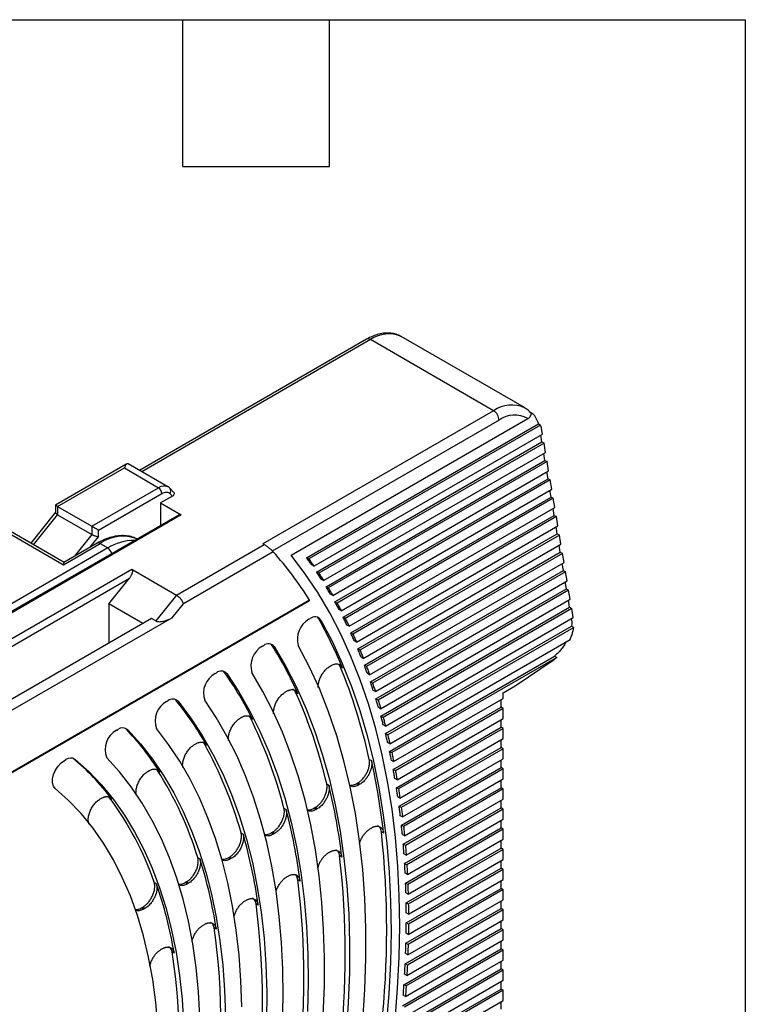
# Model space of a CAD drawing. Header units: millimetres. Extents: x 8 to 341, y 8 to 262.
# Tile 15 of 15: x 294 to 341, y 198 to 262. Entities that reach past the tile are written whole.
import ezdxf

# ---------------------------------------------------------------- set-up
doc = ezdxf.new("R2010")
doc.units = ezdxf.units.MM
doc.header["$LTSCALE"] = 1.25
doc.layers.add('TEXT', color=140, linetype='Continuous', lineweight=25)

msp = doc.modelspace()

# ---------------------------------------------------------------- linework, layer by layer
for p, q in [((316.733, 241.203), (301.988, 232.69)), ((316.983, 241.178), (302.134, 232.605)), ((324.974, 236.565), (316.983, 241.178)), ((326.974, 236.763), (318.983, 241.376)), ((324.974, 236.565), (310.003, 227.922)), ((327.288, 236.513), (327.5, 236.39)), ((325.327, 235.953), (310.599, 227.45)), ((311.832, 227.182), (327.193, 236.05)), ((327.413, 236.34), (327.5, 236.39)), ((312.834, 227.026), (327.884, 235.714)), ((328.025, 235.632), (312.975, 226.944)), ((327.884, 235.714), (328.025, 235.632)), ((328.149, 235.051), (328.113, 235.27)), ((313.307, 226.483), (328.149, 235.051)), ((313.487, 226.096), (328.108, 234.537)), ((328.108, 234.537), (328.033, 234.983)), ((328.108, 234.537), (328.249, 234.455)), ((328.249, 234.455), (313.629, 226.015)), ((313.939, 225.541), (328.349, 233.859)), ((328.349, 233.859), (328.249, 234.455)), ((314.099, 225.143), (328.307, 233.345)), ((328.449, 233.264), (314.24, 225.061)), ((328.307, 233.345), (328.232, 233.792)), ((328.307, 233.345), (328.449, 233.264)), ((328.548, 232.668), (328.449, 233.264)), ((301.157, 233.109), (296.531, 230.438)), ((296.677, 230.354), (301.005, 232.852)), ((301.005, 232.852), (303.232, 231.566)), ((303.832, 231.625), (301.248, 233.117)), ((314.53, 224.576), (328.548, 232.668)), ((328.507, 232.154), (328.432, 232.601)), ((314.67, 224.166), (328.507, 232.154)), ((328.648, 232.072), (314.811, 224.084)), ((328.507, 232.154), (328.648, 232.072)), ((328.748, 231.477), (328.648, 232.072)), ((298.905, 229.068), (303.232, 231.566)), ((304.217, 231.251), (303.969, 231.517)), ((315.082, 223.588), (328.748, 231.477)), ((328.706, 230.963), (328.631, 231.41)), ((299.329, 228.823), (303.444, 231.198)), ((304.123, 231.018), (303.36, 230.578)), ((315.202, 223.167), (328.706, 230.963)), ((328.848, 230.881), (315.344, 223.086)), ((328.706, 230.963), (328.848, 230.881)), ((328.947, 230.285), (328.848, 230.881)), ((296.531, 230.438), (296.531, 229.952)), ((296.677, 230.354), (296.677, 229.817)), ((296.677, 230.354), (298.905, 229.068)), ((303.36, 230.578), (304.703, 229.802)), ((303.36, 230.578), (303.36, 229.128)), ((315.596, 222.578), (328.947, 230.285)), ((328.906, 229.771), (328.831, 230.218)), ((304.553, 229.817), (272.31, 211.204)), ((304.703, 229.802), (272.398, 211.153)), ((291.398, 229.837), (297.055, 226.571)), ((297.089, 226.72), (291.648, 229.861)), ((296.539, 229.972), (294.928, 227.968)), ((295.107, 227.864), (296.677, 229.817)), ((296.677, 229.817), (298.905, 228.532)), ((315.698, 222.147), (328.906, 229.771)), ((329.047, 229.69), (315.839, 222.065)), ((328.906, 229.771), (329.047, 229.69)), ((329.147, 229.094), (329.047, 229.69)), ((298.905, 229.068), (298.905, 228.532)), ((299.329, 228.39), (299.329, 228.823)), ((316.074, 221.547), (329.147, 229.094)), ((329.105, 228.58), (329.03, 229.027)), ((298.905, 228.532), (297.769, 227.118)), ((298.772, 227.698), (299.329, 228.39)), ((316.158, 221.106), (329.105, 228.58)), ((329.247, 228.499), (316.299, 221.024)), ((329.105, 228.58), (329.247, 228.499)), ((329.346, 227.903), (329.247, 228.499)), ((299.93, 227.659), (271.834, 211.44)), ((297.055, 226.571), (299.435, 227.945)), ((299.235, 227.965), (297.079, 226.72)), ((299.435, 227.945), (299.93, 227.659)), ((304.389, 224.6), (310.073, 227.882)), ((310.073, 227.882), (310.003, 227.922)), ((316.516, 220.496), (329.346, 227.903)), ((329.305, 227.389), (329.23, 227.836)), ((310.669, 227.409), (304.837, 224.042)), ((312.975, 226.944), (312.834, 227.026)), ((316.583, 220.045), (329.305, 227.389)), ((329.446, 227.307), (316.725, 219.963)), ((329.305, 227.389), (329.446, 227.307)), ((329.546, 226.712), (329.446, 227.307)), ((273.814, 210.297), (301.489, 226.274)), ((301.489, 226.274), (304.389, 224.6)), ((313.307, 226.483), (313.166, 226.564)), ((316.925, 219.425), (329.546, 226.712)), ((316.975, 218.965), (329.504, 226.198)), ((329.504, 226.198), (329.429, 226.644)), ((329.504, 226.198), (329.646, 226.116)), ((273.888, 209.85), (301.334, 225.694)), ((300.001, 224.035), (301.334, 225.694)), ((313.629, 226.015), (313.487, 226.096)), ((313.939, 225.541), (313.798, 225.623)), ((329.646, 226.116), (317.116, 218.883)), ((329.745, 225.52), (329.646, 226.116)), ((314.24, 225.061), (314.099, 225.143)), ((317.3, 218.336), (329.745, 225.52)), ((317.334, 217.865), (329.704, 225.006)), ((329.845, 224.925), (317.475, 217.784)), ((329.704, 225.006), (329.629, 225.453)), ((329.704, 225.006), (329.845, 224.925)), ((329.945, 224.329), (329.845, 224.925)), ((313.03, 224.281), (262.857, 195.317)), ((304.389, 224.6), (303.041, 222.924)), ((314.53, 224.576), (314.389, 224.657)), ((317.643, 217.227), (329.945, 224.329)), ((329.903, 223.815), (329.828, 224.262)), ((313.025, 224.218), (262.695, 195.163)), ((300.001, 224.035), (300.001, 221.495)), ((302.201, 222.765), (300.001, 224.035)), ((304.102, 223.128), (304.837, 224.042)), ((314.811, 224.084), (314.67, 224.166)), ((315.082, 223.588), (314.941, 223.669)), ((317.661, 216.748), (329.903, 223.815)), ((330.045, 223.733), (317.803, 216.666)), ((329.903, 223.815), (330.045, 223.733)), ((330.144, 223.138), (330.045, 223.733)), ((302.759, 223.087), (292.505, 217.168)), ((304.102, 223.128), (293.495, 217.005)), ((303.041, 222.924), (302.759, 223.087)), ((312.988, 223.032), (313.066, 223.077)), ((313.624, 223.059), (313.765, 222.977)), ((315.344, 223.086), (315.202, 223.167)), ((317.954, 216.101), (330.144, 223.138)), ((330.053, 222.921), (330.028, 223.07)), ((315.596, 222.578), (315.455, 222.66)), ((317.957, 215.612), (330.03, 222.582)), ((330.172, 222.5), (318.099, 215.531)), ((330.03, 222.582), (330.172, 222.5)), ((330.053, 222.921), (330.053, 222.885)), ((315.839, 222.065), (315.698, 222.147)), ((318.235, 214.956), (329.935, 221.71)), ((309.971, 221.29), (310.051, 221.336)), ((310.597, 221.337), (310.738, 221.256)), ((316.074, 221.547), (315.932, 221.629)), ((316.299, 221.024), (316.158, 221.106)), ((316.516, 220.496), (316.375, 220.578)), ((318.223, 214.459), (328.937, 220.644)), ((329.078, 220.562), (318.364, 214.377)), ((326.376, 218.717), (328.903, 220.431)), ((328.937, 220.644), (329.078, 220.562)), ((314.364, 219.988), (314.439, 220.032)), ((315.023, 219.958), (314.919, 220.109)), ((315.023, 219.958), (315.165, 219.877)), ((316.725, 219.963), (316.583, 220.045)), ((306.898, 219.516), (306.98, 219.563)), ((307.511, 219.585), (307.653, 219.504)), ((316.925, 219.425), (316.783, 219.507)), ((317.116, 218.883), (316.975, 218.965)), ((325.598, 218.268), (326.376, 218.717)), ((311.468, 218.317), (311.544, 218.361)), ((312.121, 218.304), (312.262, 218.222)), ((317.3, 218.336), (317.159, 218.417)), ((317.475, 217.784), (317.334, 217.865)), ((318.485, 213.794), (325.598, 217.9)), ((325.598, 217.9), (325.598, 218.268)), ((303.751, 217.7), (303.835, 217.748)), ((304.349, 217.794), (304.31, 217.835)), ((304.349, 217.794), (304.49, 217.712)), ((317.643, 217.227), (317.502, 217.309)), ((318.458, 213.288), (325.457, 217.329)), ((325.598, 217.247), (318.599, 213.207)), ((325.457, 217.329), (325.457, 217.819)), ((325.598, 217.247), (325.457, 217.329)), ((325.598, 216.594), (325.598, 217.247)), ((308.539, 216.626), (308.616, 216.67)), ((309.184, 216.632), (309.09, 216.748)), ((309.184, 216.632), (309.325, 216.551)), ((317.803, 216.666), (317.661, 216.748)), ((318.706, 212.615), (325.598, 216.594)), ((301.083, 215.947), (301.066, 215.963)), ((317.954, 216.101), (317.813, 216.182)), ((318.664, 212.101), (325.457, 216.022)), ((325.457, 216.022), (325.457, 216.512)), ((325.598, 215.941), (325.457, 216.022)), ((300.505, 215.825), (300.592, 215.876)), ((301.083, 215.947), (301.224, 215.865)), ((318.099, 215.531), (317.957, 215.612)), ((325.598, 215.941), (318.805, 212.019)), ((325.598, 215.287), (325.598, 215.941)), ((305.567, 214.91), (305.646, 214.956)), ((306.202, 214.939), (306.118, 215.034)), ((306.202, 214.939), (306.344, 214.857)), ((318.235, 214.956), (318.094, 215.038)), ((318.841, 210.896), (325.457, 214.716)), ((318.897, 211.419), (325.598, 215.287)), ((325.457, 214.716), (325.457, 215.206)), ((325.598, 214.634), (325.457, 214.716)), ((318.223, 214.459), (318.364, 214.377)), ((325.598, 214.634), (318.982, 210.815)), ((325.598, 213.981), (325.598, 214.634)), ((297.117, 213.87), (297.209, 213.923)), ((297.701, 214.004), (297.811, 213.941)), ((316.906, 213.94), (317.048, 213.859)), ((318.485, 213.794), (318.344, 213.876)), ((318.989, 209.675), (325.457, 213.409)), ((319.06, 210.206), (325.598, 213.981)), ((325.457, 213.409), (325.457, 213.899)), ((325.598, 213.328), (325.457, 213.409)), ((302.54, 213.163), (302.621, 213.209)), ((303.163, 213.216), (303.091, 213.288)), ((303.163, 213.216), (303.304, 213.135)), ((318.599, 213.207), (318.458, 213.288)), ((325.598, 213.328), (319.13, 209.594)), ((325.598, 212.674), (325.598, 213.328)), ((314.143, 212.358), (314.284, 212.276)), ((316.076, 212.362), (316.148, 212.404)), ((316.217, 212.28), (316.076, 212.362)), ((316.29, 212.322), (316.148, 212.404)), ((316.29, 212.322), (316.217, 212.28)), ((318.706, 212.615), (318.565, 212.697)), ((319.193, 208.977), (325.598, 212.674)), ((325.457, 212.103), (325.457, 212.593)), ((300.044, 211.454), (299.992, 211.5)), ((318.805, 212.019), (318.664, 212.101)), ((318.897, 211.419), (318.756, 211.501)), ((319.108, 208.438), (325.457, 212.103)), ((325.598, 212.021), (319.249, 208.356)), ((325.598, 212.021), (325.457, 212.103)), ((325.598, 211.368), (325.598, 212.021)), ((299.438, 211.372), (299.521, 211.42)), ((300.044, 211.454), (300.186, 211.372)), ((318.982, 210.815), (318.841, 210.896)), ((319.298, 207.731), (325.598, 211.368)), ((325.457, 210.796), (325.457, 211.286)), ((311.367, 210.771), (311.509, 210.689)), ((313.314, 210.768), (313.387, 210.81)), ((313.456, 210.686), (313.314, 210.768)), ((313.528, 210.728), (313.387, 210.81)), ((313.528, 210.728), (313.456, 210.686)), ((319.06, 210.206), (318.918, 210.288)), ((319.199, 207.184), (325.457, 210.796)), ((325.598, 210.715), (319.34, 207.102)), ((325.598, 210.715), (325.457, 210.796)), ((325.598, 210.061), (325.598, 210.715)), ((319.13, 209.594), (318.989, 209.675)), ((319.375, 206.469), (325.598, 210.061)), ((325.457, 209.49), (325.457, 209.98)), ((308.578, 209.177), (308.719, 209.096)), ((310.542, 209.168), (310.615, 209.21)), ((310.683, 209.086), (310.542, 209.168)), ((310.756, 209.128), (310.615, 209.21)), ((310.756, 209.128), (310.683, 209.086)), ((316.99, 209.46), (317.061, 209.502)), ((317.833, 209.16), (317.692, 209.241)), ((319.193, 208.977), (319.052, 209.059)), ((319.262, 205.914), (325.457, 209.49)), ((325.598, 209.408), (319.403, 205.832)), ((325.598, 209.408), (325.457, 209.49)), ((325.598, 208.755), (325.598, 209.408)), ((319.249, 208.356), (319.108, 208.438)), ((319.424, 205.191), (325.598, 208.755)), ((325.457, 208.183), (325.457, 208.673)), ((314.281, 207.897), (314.352, 207.938)), ((315.123, 207.603), (314.982, 207.684)), ((319.298, 207.731), (319.157, 207.813)), ((319.297, 204.627), (325.457, 208.183)), ((325.598, 208.102), (319.438, 204.546)), ((325.598, 208.102), (325.457, 208.183)), ((325.598, 207.448), (325.598, 208.102)), ((305.77, 207.576), (305.912, 207.495)), ((307.756, 207.559), (307.83, 207.602)), ((307.897, 207.478), (307.756, 207.559)), ((307.971, 207.52), (307.83, 207.602)), ((307.971, 207.52), (307.897, 207.478)), ((319.34, 207.102), (319.199, 207.184)), ((319.445, 203.897), (325.598, 207.448)), ((325.457, 206.877), (325.457, 207.367)), ((311.569, 206.331), (311.64, 206.372)), ((319.375, 206.469), (319.234, 206.551)), ((319.304, 203.325), (325.457, 206.877)), ((325.598, 206.795), (319.445, 203.243)), ((325.598, 206.795), (325.457, 206.877)), ((325.598, 206.142), (325.598, 206.795)), ((302.939, 205.966), (303.081, 205.884)), ((304.953, 205.941), (305.027, 205.984)), ((305.095, 205.86), (304.953, 205.941)), ((305.169, 205.902), (305.027, 205.984)), ((305.169, 205.902), (305.095, 205.86)), ((312.41, 206.045), (312.269, 206.126)), ((319.403, 205.832), (319.262, 205.914)), ((319.438, 202.586), (325.598, 206.142)), ((325.457, 205.57), (325.457, 206.06)), ((319.283, 202.006), (325.457, 205.57)), ((319.424, 205.191), (319.283, 205.273)), ((325.598, 205.489), (319.424, 201.925)), ((325.598, 205.489), (325.457, 205.57)), ((325.598, 204.836), (325.598, 205.489)), ((308.853, 204.763), (308.924, 204.804)), ((309.693, 204.485), (309.552, 204.567)), ((319.438, 204.546), (319.297, 204.627)), ((319.403, 201.259), (325.598, 204.836)), ((325.457, 204.264), (325.457, 204.754)), ((302.128, 204.31), (302.203, 204.354)), ((302.128, 204.31), (302.27, 204.229)), ((302.344, 204.272), (302.203, 204.354)), ((302.344, 204.272), (302.27, 204.229)), ((319.234, 200.672), (325.457, 204.264)), ((319.445, 203.897), (319.304, 203.978)), ((325.598, 204.182), (319.375, 200.59)), ((325.598, 204.182), (325.457, 204.264)), ((325.598, 203.529), (325.598, 204.182)), ((306.132, 203.192), (306.203, 203.234)), ((319.445, 203.243), (319.304, 203.325)), ((319.34, 199.917), (325.598, 203.529)), ((325.457, 202.957), (325.457, 203.447)), ((306.971, 202.925), (306.829, 203.007)), ((319.157, 199.321), (325.457, 202.957)), ((319.438, 202.586), (319.297, 202.668)), ((325.598, 202.876), (319.298, 199.239)), ((325.598, 202.876), (325.457, 202.957)), ((325.598, 202.223), (325.598, 202.876)), ((319.249, 198.558), (325.598, 202.223)), ((319.424, 201.925), (319.283, 202.006)), ((325.457, 201.651), (325.457, 202.141)), ((303.405, 201.618), (303.477, 201.659)), ((304.242, 201.363), (304.101, 201.444)), ((319.052, 197.954), (325.457, 201.651)), ((325.598, 201.569), (319.193, 197.872)), ((319.403, 201.259), (319.262, 201.341)), ((325.598, 201.569), (325.457, 201.651)), ((325.598, 200.916), (325.598, 201.569)), ((319.13, 197.182), (325.598, 200.916)), ((319.375, 200.59), (319.234, 200.672)), ((325.457, 200.345), (325.457, 200.835)), ((318.918, 196.57), (325.457, 200.345)), ((325.598, 200.263), (319.06, 196.488)), ((319.34, 199.917), (319.199, 199.998)), ((325.598, 200.263), (325.457, 200.345)), ((325.598, 199.61), (325.598, 200.263)), ((318.982, 195.79), (325.598, 199.61)), ((325.457, 199.038), (325.457, 199.528)), ((318.756, 195.17), (325.457, 199.038)), ((325.598, 198.956), (318.897, 195.088)), ((319.298, 199.239), (319.157, 199.321)), ((325.598, 198.956), (325.457, 199.038)), ((325.598, 198.303), (325.598, 198.956)), ((318.805, 194.382), (325.598, 198.303)), ((319.249, 198.558), (319.108, 198.639)), ((325.457, 197.732), (325.457, 198.222))]:
    msp.add_line(p, q)
at = {"flags": 128}
for points in [[(318.576, 197.015), (318.742, 199.08), (318.844, 201.115), (318.88, 203.114), (318.852, 205.077), (318.759, 206.999), (318.601, 208.879), (318.379, 210.713), (318.093, 212.499), (317.742, 214.234), (317.329, 215.916), (316.853, 217.542), (316.314, 219.11), (315.715, 220.618), (315.055, 222.064), (314.336, 223.445), (313.558, 224.76), (312.723, 226.006), (311.832, 227.182)], [(313.624, 223.059), (313.569, 223.136), (313.541, 223.165)], [(313.765, 222.977), (314.486, 221.607), (315.147, 220.172), (315.748, 218.674), (316.287, 217.115), (316.764, 215.498), (317.178, 213.825), (317.529, 212.099), (317.816, 210.321), (318.038, 208.495), (318.195, 206.624), (318.287, 204.709), (318.315, 202.754), (318.277, 200.762), (318.174, 198.735), (318.005, 196.677)], [(310.597, 221.337), (310.541, 221.409), (310.526, 221.424)], [(310.738, 221.256), (311.486, 219.978), (312.174, 218.634), (312.802, 217.225), (313.369, 215.753), (313.875, 214.221), (314.317, 212.632), (314.696, 210.987), (315.011, 209.289), (315.262, 207.541), (315.448, 205.746), (315.569, 203.906), (315.624, 202.025), (315.614, 200.104), (315.538, 198.148), (315.397, 196.159)], [(316.481, 196.978), (316.614, 199.017), (316.681, 201.023), (316.679, 202.991), (316.611, 204.918), (316.475, 206.802), (316.272, 208.639), (316.002, 210.427), (315.665, 212.163), (315.263, 213.844), (314.796, 215.467), (314.264, 217.03), (313.668, 218.531), (313.009, 219.966), (312.289, 221.335)], [(307.511, 219.585), (307.455, 219.65), (307.454, 219.651)], [(307.653, 219.504), (308.431, 218.325), (309.15, 217.077), (309.81, 215.762), (310.409, 214.382), (310.947, 212.939), (311.422, 211.437), (311.833, 209.877), (312.181, 208.261), (312.463, 206.594), (312.681, 204.877), (312.833, 203.114), (312.919, 201.307), (312.94, 199.46), (312.894, 197.575)], [(313.916, 197.353), (313.988, 199.235), (313.997, 201.082), (313.943, 202.892), (313.827, 204.662), (313.647, 206.389), (313.405, 208.07), (313.1, 209.702), (312.735, 211.284), (312.308, 212.812), (311.82, 214.285), (311.273, 215.7), (310.668, 217.054), (310.004, 218.346), (309.284, 219.574)], [(304.49, 217.712), (305.304, 216.639), (306.06, 215.495), (306.757, 214.281), (307.394, 212.998), (307.969, 211.651), (308.481, 210.24), (308.93, 208.769), (309.314, 207.241), (309.633, 205.657), (309.887, 204.022), (310.075, 202.337), (310.196, 200.606), (310.25, 198.833), (310.238, 197.02)], [(311.271, 196.75), (311.313, 198.558), (311.293, 200.331), (311.209, 202.064), (311.062, 203.755), (310.853, 205.402), (310.58, 207.001), (310.246, 208.55), (309.85, 210.046), (309.393, 211.487), (308.876, 212.87), (308.299, 214.193), (307.665, 215.453), (306.973, 216.649), (306.225, 217.779)], [(301.224, 215.865), (302.053, 214.944), (302.829, 213.951), (303.55, 212.889), (304.215, 211.76), (304.823, 210.567), (305.372, 209.31), (305.862, 207.994), (306.292, 206.619), (306.66, 205.19), (306.966, 203.707), (307.21, 202.175), (307.391, 200.596), (307.509, 198.973), (307.563, 197.309)], [(308.624, 197.894), (308.571, 199.59), (308.454, 201.245), (308.273, 202.855), (308.029, 204.419), (307.723, 205.933), (307.354, 207.395), (306.923, 208.801), (306.431, 210.149), (305.88, 211.437), (305.269, 212.662), (304.601, 213.822), (303.876, 214.915), (303.096, 215.939)], [(305.915, 197.248), (305.825, 198.865), (305.67, 200.439), (305.45, 201.967), (305.167, 203.444), (304.82, 204.868), (304.411, 206.237), (303.939, 207.547), (303.407, 208.795), (302.815, 209.981), (302.164, 211.1), (301.456, 212.15), (300.691, 213.131), (299.873, 214.039)], [(296.516, 212.055), (296.403, 212.205), (296.345, 212.416), (296.349, 212.671), (296.414, 212.95), (296.534, 213.23), (296.701, 213.49), (296.901, 213.709), (297.117, 213.87)], [(297.811, 213.941), (298.691, 213.148), (299.518, 212.28), (300.291, 211.338), (301.009, 210.324), (301.669, 209.241), (302.271, 208.091), (302.812, 206.876), (303.293, 205.599), (303.712, 204.262), (304.067, 202.869), (304.359, 201.421), (304.587, 199.923), (304.75, 198.377), (304.847, 196.787)], [(303.177, 196.631), (303.043, 198.168), (302.844, 199.657), (302.578, 201.096), (302.248, 202.481), (301.853, 203.809), (301.395, 205.077), (300.874, 206.282), (300.292, 207.422), (299.651, 208.494), (298.951, 209.495), (298.194, 210.424), (297.382, 211.278), (296.516, 212.055)]]:
    msp.add_lwpolyline(points, dxfattribs=at)
for centre, radius, start, end in [((318.159, 239.5), 2.049, 66.28437, 125.02609), ((316.837, 240.973), 0.251, 54.38242, 114.30712), ((326.148, 234.893), 2.043, 65.79339, 125.06478), ((324.56, 235.918), 0.768, 2.60548, 57.39452), ((326.333, 234.599), 1.686, 59.34686, 126.61038), ((303.581, 231.099), 0.583, 64.54934, 126.77655), ((302.984, 231.177), 0.461, 2.60548, 57.39452), ((303.762, 231.356), 0.263, 320.24917, 37.80716), ((300.915, 225.862), 2.555, 68.95469, 125.39484), ((301.579, 225.057), 3.08, 88.81343, 122.36096), ((299.318, 227.781), 0.201, 54.38242, 114.30712), ((299.595, 227.138), 0.62, 15.19849, 57.30383), ((292.146, 210.977), 24.762, 32.49905, 41.5766), ((313.724, 221.737), 1.49, 119.61865, 195.64097), ((313.371, 222.714), 0.474, 33.72185, 129.98183), ((287.419, 208.401), 30.025, 22.4699, 29.22099), ((310.689, 220.007), 1.471, 119.24702, 197.12094), ((310.356, 220.968), 0.478, 36.92523, 129.6564), ((287.698, 207.091), 26.969, 24.37843, 31.88838), ((281.323, 206.111), 36.435, 12.4093, 22.33789), ((307.595, 218.247), 1.448, 118.78294, 198.87926), ((307.286, 219.189), 0.484, 40.63804, 129.23565), ((287.866, 205.784), 24.008, 26.64444, 35.08943), ((281.951, 204.73), 33.083, 13.33039, 24.22366), ((304.422, 216.448), 1.42, 118.18948, 201.00819), ((304.142, 217.364), 0.492, 44.99028, 128.69044), ((287.895, 204.471), 21.171, 29.37852, 38.99664), ((282.53, 203.366), 29.773, 14.40042, 26.4605), ((300.901, 215.479), 0.504, 50.16021, 127.98243), ((301.143, 214.595), 1.386, 117.40771, 203.64868), ((287.746, 203.131), 18.496, 32.74154, 43.86095), ((283.045, 202.02), 26.517, 15.65923, 29.15625), ((297.523, 213.507), 0.521, 56.40054, 127.06223), ((287.369, 201.723), 16.043, 36.97611, 50.05722), ((273.117, 204.102), 45.001, 6.4528, 12.52131), ((283.479, 200.692), 23.331, 17.16266, 32.46731), ((273.95, 202.621), 41.474, 6.89894, 13.46231), ((283.803, 199.379), 20.238, 18.99201, 36.6285), ((274.771, 201.148), 37.957, 7.41141, 14.55751), ((275.576, 199.687), 34.452, 8.0062, 15.84847), ((258.554, 202.884), 59.479, 353.86442, 6.13558), ((259.457, 201.32), 55.888, 353.46113, 6.53887), ((276.363, 198.239), 30.965, 8.70492, 17.39316), ((277.122, 196.806), 27.5, 9.53746, 19.27509), ((260.362, 199.754), 52.297, 353.00081, 6.99919), ((261.268, 198.185), 48.704, 352.47037, 7.52963), ((262.176, 196.614), 45.109, 351.85235, 8.14765), ((263.086, 195.038), 41.512, 351.12292, 8.87708)]:
    msp.add_arc(centre, radius, start, end)
msp.add_ellipse((261.449, 184.148), major_axis=(50.721, 43.48), ratio=0.218443, start_param=6.065968, end_param=6.069079)
for points, knots in [([(318.994, 241.36), (318.966, 241.38), (318.837, 241.468), (318.568, 241.556), (318.201, 241.617), (317.811, 241.6), (317.407, 241.511), (317.044, 241.372), (316.82, 241.25), (316.733, 241.203)], [0, 0, 0, 0, 0.045776, 0.209663, 0.373211, 0.53965, 0.711155, 0.887807, 1, 1, 1, 1]), ([(327.375, 236.441), (327.321, 236.496), (327.204, 236.617), (327.061, 236.702), (326.984, 236.747)], [0, 0, 0, 0, 0.4596448, 1, 1, 1, 1]), ([(327.413, 236.34), (327.409, 236.37), (327.403, 236.412), (327.364, 236.447), (327.353, 236.456)], [0, 0, 0, 0, 0.715983, 1, 1, 1, 1]), ([(327.193, 236.05), (327.26, 236.088), (327.315, 236.133), (327.394, 236.231), (327.416, 236.285), (327.413, 236.34)], [0, 0, 0, 0, 0.5, 0.5, 1, 1, 1, 1]), ([(328.113, 235.27), (328.105, 235.312), (328.09, 235.396), (328.061, 235.517), (328.037, 235.594), (328.025, 235.632)], [0, 0, 0, 0, 0.333438, 0.666562, 1, 1, 1, 1]), ([(301.27, 233.097), (301.26, 233.105), (301.207, 233.146), (301.146, 233.109), (301.071, 233.017), (301.027, 232.907), (301.005, 232.852)], [0, 0, 0, 0, 0.077811, 0.406585, 0.702338, 1, 1, 1, 1]), ([(303.444, 231.198), (303.546, 231.257), (303.647, 231.287), (303.827, 231.283), (303.905, 231.25), (303.964, 231.188)], [0, 0, 0, 0, 0.5, 0.5, 1, 1, 1, 1]), ([(303.969, 231.517), (303.932, 231.557), (303.891, 231.601), (303.836, 231.621), (303.831, 231.623)], [0, 0, 0, 0, 0.912812, 1, 1, 1, 1]), ([(304.212, 231.255), (304.22, 231.245), (304.237, 231.225), (304.246, 231.188), (304.242, 231.139), (304.209, 231.077), (304.152, 231.038), (304.123, 231.018)], [0, 0, 0, 0, 0.1243963, 0.2676139, 0.4171483, 0.701166, 1, 1, 1, 1]), ([(296.677, 230.354), (296.665, 230.361), (296.64, 230.375), (296.609, 230.393), (296.581, 230.409), (296.559, 230.421), (296.543, 230.431), (296.533, 230.437), (296.532, 230.438), (296.531, 230.438)], [0, 0, 0, 0, 0.125786, 0.255167, 0.389553, 0.530205, 0.678224, 0.834555, 1, 1, 1, 1]), ([(296.677, 229.817), (296.663, 229.826), (296.634, 229.843), (296.599, 229.868), (296.57, 229.892), (296.548, 229.915), (296.534, 229.935), (296.532, 229.947), (296.531, 229.952)], [0, 0, 0, 0, 0.1546488, 0.3131096, 0.4761781, 0.6445848, 0.818993, 1, 1, 1, 1]), ([(298.905, 229.068), (298.916, 229.061), (298.939, 229.048), (298.979, 229.025), (299.023, 229), (299.07, 228.973), (299.121, 228.943), (299.179, 228.91), (299.232, 228.879), (299.285, 228.849), (299.313, 228.832), (299.329, 228.823)], [0, 0, 0, 0, 0.078905, 0.161456, 0.249272, 0.343701, 0.445831, 0.573909, 0.723985, 0.838145, 1, 1, 1, 1]), ([(298.905, 228.532), (298.916, 228.525), (298.938, 228.513), (298.978, 228.494), (299.022, 228.474), (299.069, 228.456), (299.135, 228.433), (299.231, 228.403), (299.293, 228.395), (299.329, 228.39)], [0, 0, 0, 0, 0.088964, 0.180666, 0.275747, 0.374783, 0.478286, 0.693835, 1, 1, 1, 1]), ([(301.831, 228.246), (301.825, 228.25), (301.707, 228.324), (301.442, 228.401), (301.044, 228.47), (300.618, 228.459), (300.176, 228.374), (299.711, 228.218), (299.397, 228.051), (299.235, 227.965)], [0, 0, 0, 0, 0.009162, 0.168137, 0.327254, 0.488595, 0.653294, 0.821169, 1, 1, 1, 1]), ([(310.669, 227.409), (310.656, 227.423), (310.633, 227.449), (310.595, 227.486), (310.549, 227.529), (310.492, 227.58), (310.411, 227.646), (310.325, 227.714), (310.234, 227.78), (310.148, 227.837), (310.098, 227.867), (310.073, 227.882)], [0, 0, 0, 0, 0.105623, 0.189132, 0.250518, 0.383053, 0.499941, 0.6377, 0.765861, 0.885993, 1, 1, 1, 1]), ([(297.083, 226.715), (297.081, 226.715), (297.072, 226.718), (297.064, 226.656), (297.057, 226.593), (297.055, 226.572), (297.055, 226.571)], [0, 0, 0, 0, 0.170991, 0.755452, 0.989961, 1, 1, 1, 1]), ([(301.334, 225.694), (301.352, 225.718), (301.385, 225.76), (301.424, 225.82), (301.465, 225.887), (301.502, 225.964), (301.534, 226.051), (301.548, 226.128), (301.545, 226.192), (301.527, 226.244), (301.502, 226.264), (301.489, 226.274)], [0, 0, 0, 0, 0.126168, 0.228271, 0.306314, 0.468489, 0.602148, 0.726854, 0.831998, 0.921133, 1, 1, 1, 1]), ([(304.837, 224.042), (304.832, 224.059), (304.822, 224.093), (304.799, 224.144), (304.774, 224.193), (304.747, 224.239), (304.719, 224.281), (304.693, 224.318), (304.647, 224.377), (304.577, 224.454), (304.481, 224.541), (304.419, 224.581), (304.389, 224.6)], [0, 0, 0, 0, 0.092564, 0.178369, 0.257416, 0.329709, 0.395253, 0.454054, 0.506124, 0.677834, 0.842246, 1, 1, 1, 1]), ([(303.041, 222.924), (303.053, 222.918), (303.077, 222.906), (303.12, 222.892), (303.168, 222.882), (303.245, 222.874), (303.358, 222.877), (303.566, 222.907), (303.763, 222.968), (303.959, 223.051), (304.049, 223.099), (304.102, 223.128)], [0, 0, 0, 0, 0.038732, 0.078701, 0.12082, 0.165872, 0.271197, 0.398681, 0.693816, 0.819825, 1, 1, 1, 1]), ([(329.935, 221.71), (329.954, 221.754), (329.993, 221.843), (330.043, 221.976), (330.086, 222.108), (330.122, 222.24), (330.151, 222.371), (330.165, 222.457), (330.172, 222.5)], [0, 0, 0, 0, 0.1681632, 0.3345334, 0.5, 0.6654666, 0.8318368, 1, 1, 1, 1]), ([(329.672, 221.558), (329.656, 221.527), (329.584, 221.385), (329.421, 221.152), (329.191, 220.87), (329.021, 220.719), (328.937, 220.644)], [0, 0, 0, 0, 0.088107, 0.392071, 0.696036, 1, 1, 1, 1]), ([(313.592, 218.61), (313.59, 218.655), (313.585, 218.771), (313.629, 218.984), (313.715, 219.228), (313.841, 219.466), (313.997, 219.68), (314.175, 219.864), (314.301, 219.947), (314.364, 219.988)], [0, 0, 0, 0, 0.095858, 0.246548, 0.397239, 0.547929, 0.698619, 0.84931, 1, 1, 1, 1]), ([(314.439, 220.032), (314.465, 220.046), (314.515, 220.074), (314.591, 220.104), (314.679, 220.129), (314.777, 220.142), (314.881, 220.133), (314.974, 220.1), (315.054, 220.045), (315.119, 219.971), (315.15, 219.908), (315.165, 219.877)], [0, 0, 0, 0, 0.0814838, 0.1626655, 0.2443289, 0.3719891, 0.5000586, 0.6277188, 0.7557884, 0.8777933, 1, 1, 1, 1]), ([(310.697, 216.901), (310.694, 216.953), (310.686, 217.075), (310.729, 217.296), (310.814, 217.544), (310.94, 217.785), (311.097, 218.004), (311.277, 218.191), (311.404, 218.275), (311.468, 218.317)], [0, 0, 0, 0, 0.107203, 0.256003, 0.404802, 0.553602, 0.702401, 0.851201, 1, 1, 1, 1]), ([(311.544, 218.361), (311.569, 218.374), (311.619, 218.401), (311.693, 218.431), (311.779, 218.457), (311.875, 218.47), (311.977, 218.463), (312.07, 218.433), (312.149, 218.381), (312.215, 218.312), (312.247, 218.252), (312.262, 218.222)], [0, 0, 0, 0, 0.081557, 0.162829, 0.244571, 0.372103, 0.500056, 0.627589, 0.755542, 0.877667, 1, 1, 1, 1]), ([(312.121, 218.304), (312.088, 218.366), (312.045, 218.449), (311.967, 218.48), (311.948, 218.488)], [0, 0, 0, 0, 0.752278, 1, 1, 1, 1]), ([(307.771, 215.17), (307.766, 215.227), (307.754, 215.356), (307.794, 215.587), (307.878, 215.838), (308.004, 216.084), (308.163, 216.307), (308.345, 216.497), (308.474, 216.583), (308.539, 216.626)], [0, 0, 0, 0, 0.119257, 0.266048, 0.412838, 0.559629, 0.706419, 0.85321, 1, 1, 1, 1]), ([(308.616, 216.67), (308.64, 216.684), (308.689, 216.71), (308.761, 216.74), (308.845, 216.765), (308.94, 216.779), (309.04, 216.774), (309.131, 216.747), (309.21, 216.7), (309.276, 216.635), (309.309, 216.579), (309.325, 216.551)], [0, 0, 0, 0, 0.081639, 0.163013, 0.244842, 0.37224, 0.500054, 0.627452, 0.755265, 0.877526, 1, 1, 1, 1]), ([(304.804, 213.407), (304.796, 213.472), (304.78, 213.608), (304.817, 213.85), (304.899, 214.106), (305.025, 214.357), (305.185, 214.584), (305.37, 214.779), (305.501, 214.867), (305.567, 214.91)], [0, 0, 0, 0, 0.132684, 0.277237, 0.421789, 0.566342, 0.710895, 0.855447, 1, 1, 1, 1]), ([(305.646, 214.956), (305.669, 214.969), (305.717, 214.994), (305.787, 215.023), (305.868, 215.049), (305.96, 215.064), (306.058, 215.061), (306.148, 215.038), (306.226, 214.995), (306.293, 214.936), (306.327, 214.883), (306.344, 214.857)], [0, 0, 0, 0, 0.081731, 0.163221, 0.24515, 0.372385, 0.500051, 0.627286, 0.754952, 0.877365, 1, 1, 1, 1]), ([(316.148, 212.404), (316.172, 212.418), (316.218, 212.446), (316.287, 212.498), (316.355, 212.554), (316.422, 212.618), (316.518, 212.721), (316.638, 212.876), (316.761, 213.092), (316.855, 213.317), (316.906, 213.518), (316.927, 213.685), (316.928, 213.82), (316.914, 213.9), (316.906, 213.94)], [0, 0, 0, 0, 0.050417, 0.100243, 0.149884, 0.199752, 0.250255, 0.375026, 0.500071, 0.624841, 0.749886, 0.833516, 0.916251, 1, 1, 1, 1]), ([(317.048, 213.859), (317.052, 213.835), (317.062, 213.787), (317.068, 213.71), (317.068, 213.63), (317.062, 213.546), (317.043, 213.416), (316.997, 213.236), (316.903, 213.01), (316.779, 212.795), (316.646, 212.622), (316.52, 212.492), (316.406, 212.395), (316.329, 212.347), (316.29, 212.322)], [0, 0, 0, 0, 0.050417, 0.100243, 0.149884, 0.199752, 0.250255, 0.375026, 0.500071, 0.624841, 0.749886, 0.833516, 0.916251, 1, 1, 1, 1]), ([(301.792, 211.596), (301.79, 211.602), (301.762, 211.666), (301.757, 211.83), (301.783, 212.076), (301.864, 212.338), (301.989, 212.595), (302.151, 212.829), (302.339, 213.029), (302.473, 213.118), (302.54, 213.163)], [0, 0, 0, 0, 0.015136, 0.155831, 0.296526, 0.437221, 0.577916, 0.71861, 0.859305, 1, 1, 1, 1]), ([(302.621, 213.209), (302.644, 213.222), (302.691, 213.248), (302.76, 213.277), (302.827, 213.298), (302.893, 213.311), (302.957, 213.317), (303.039, 213.313), (303.133, 213.289), (303.232, 213.23), (303.28, 213.167), (303.304, 213.135)], [0, 0, 0, 0, 0.084446, 0.167559, 0.25001, 0.332486, 0.415673, 0.500241, 0.667645, 0.8324, 1, 1, 1, 1]), ([(313.387, 210.81), (313.411, 210.824), (313.458, 210.853), (313.527, 210.904), (313.596, 210.962), (313.663, 211.026), (313.76, 211.13), (313.88, 211.287), (314.004, 211.505), (314.097, 211.733), (314.147, 211.935), (314.166, 212.102), (314.166, 212.238), (314.15, 212.318), (314.143, 212.358)], [0, 0, 0, 0, 0.050426, 0.100249, 0.149883, 0.199749, 0.250259, 0.37503, 0.500072, 0.624842, 0.749884, 0.833521, 0.916245, 1, 1, 1, 1]), ([(314.284, 212.276), (314.289, 212.252), (314.299, 212.205), (314.306, 212.128), (314.307, 212.048), (314.302, 211.964), (314.284, 211.833), (314.239, 211.651), (314.145, 211.424), (314.022, 211.206), (313.888, 211.032), (313.761, 210.9), (313.646, 210.802), (313.568, 210.753), (313.528, 210.728)], [0, 0, 0, 0, 0.050426, 0.100249, 0.149883, 0.199749, 0.250259, 0.37503, 0.500072, 0.624842, 0.749884, 0.833521, 0.916245, 1, 1, 1, 1]), ([(315.62, 212.276), (315.685, 212.265), (315.823, 212.24), (315.987, 212.32), (316.076, 212.362)], [0, 0, 0, 0, 0.465425, 1, 1, 1, 1]), ([(316.217, 212.28), (316.131, 212.241), (315.958, 212.163), (315.767, 212.163), (315.693, 212.223), (315.674, 212.238)], [0, 0, 0, 0, 0.428461, 0.856922, 1, 1, 1, 1]), ([(299.521, 211.42), (299.544, 211.432), (299.588, 211.457), (299.654, 211.485), (299.719, 211.506), (299.782, 211.52), (299.843, 211.527), (299.923, 211.526), (300.015, 211.507), (300.111, 211.457), (300.161, 211.401), (300.186, 211.372)], [0, 0, 0, 0, 0.084337, 0.167464, 0.249994, 0.332549, 0.415754, 0.500219, 0.667542, 0.832471, 1, 1, 1, 1]), ([(298.731, 209.711), (298.717, 209.737), (298.673, 209.817), (298.653, 210.005), (298.675, 210.255), (298.752, 210.523), (298.877, 210.787), (299.041, 211.028), (299.232, 211.235), (299.37, 211.327), (299.438, 211.372)], [0, 0, 0, 0, 0.064274, 0.197949, 0.331624, 0.4653, 0.598975, 0.73265, 0.866325, 1, 1, 1, 1]), ([(310.615, 209.21), (310.639, 209.224), (310.686, 209.253), (310.757, 209.305), (310.826, 209.363), (310.893, 209.428), (310.991, 209.534), (311.112, 209.693), (311.236, 209.913), (311.329, 210.143), (311.378, 210.347), (311.395, 210.515), (311.393, 210.651), (311.376, 210.731), (311.367, 210.771)], [0, 0, 0, 0, 0.050435, 0.100255, 0.149883, 0.199745, 0.250264, 0.375034, 0.500073, 0.624843, 0.749882, 0.833527, 0.916239, 1, 1, 1, 1]), ([(311.509, 210.689), (311.514, 210.665), (311.525, 210.618), (311.533, 210.541), (311.535, 210.461), (311.531, 210.376), (311.514, 210.245), (311.471, 210.062), (311.378, 209.832), (311.254, 209.611), (311.119, 209.435), (310.991, 209.301), (310.875, 209.202), (310.796, 209.153), (310.756, 209.128)], [0, 0, 0, 0, 0.0504352, 0.1002552, 0.1498828, 0.1997453, 0.2502642, 0.3750342, 0.5000731, 0.6248433, 0.7498823, 0.8335265, 0.9162391, 1, 1, 1, 1]), ([(312.85, 210.682), (312.918, 210.67), (313.059, 210.645), (313.227, 210.726), (313.314, 210.768)], [0, 0, 0, 0, 0.481353, 1, 1, 1, 1]), ([(313.456, 210.686), (313.37, 210.648), (313.199, 210.57), (313.009, 210.568), (312.933, 210.628), (312.913, 210.644)], [0, 0, 0, 0, 0.423667, 0.847335, 1, 1, 1, 1]), ([(317.061, 209.502), (317.084, 209.514), (317.129, 209.539), (317.197, 209.567), (317.263, 209.589), (317.352, 209.608), (317.461, 209.611), (317.579, 209.579), (317.679, 209.515), (317.755, 209.419), (317.81, 209.301), (317.825, 209.207), (317.833, 209.16)], [0, 0, 0, 0, 0.060603, 0.120783, 0.181006, 0.241737, 0.370757, 0.500113, 0.629133, 0.758489, 0.879159, 1, 1, 1, 1]), ([(317.692, 209.241), (317.672, 209.338), (317.635, 209.514), (317.518, 209.593), (317.464, 209.629)], [0, 0, 0, 0, 0.546275, 1, 1, 1, 1]), ([(307.83, 207.602), (307.854, 207.616), (307.902, 207.646), (307.973, 207.698), (308.042, 207.757), (308.111, 207.823), (308.209, 207.931), (308.331, 208.092), (308.455, 208.315), (308.548, 208.548), (308.595, 208.753), (308.61, 208.922), (308.606, 209.059), (308.587, 209.138), (308.578, 209.177)], [0, 0, 0, 0, 0.050446, 0.100263, 0.149882, 0.199741, 0.25027, 0.37504, 0.500075, 0.624844, 0.74988, 0.833533, 0.916232, 1, 1, 1, 1]), ([(308.719, 209.096), (308.725, 209.072), (308.737, 209.025), (308.747, 208.949), (308.75, 208.868), (308.747, 208.783), (308.732, 208.651), (308.689, 208.466), (308.597, 208.234), (308.473, 208.01), (308.337, 207.831), (308.208, 207.696), (308.091, 207.595), (308.011, 207.545), (307.971, 207.52)], [0, 0, 0, 0, 0.0504462, 0.100263, 0.1498823, 0.199741, 0.25027, 0.3750396, 0.5000748, 0.6248445, 0.7498798, 0.8335328, 0.9162316, 1, 1, 1, 1]), ([(310.089, 209.079), (310.154, 209.069), (310.292, 209.047), (310.456, 209.126), (310.542, 209.168)], [0, 0, 0, 0, 0.474694, 1, 1, 1, 1]), ([(310.683, 209.086), (310.599, 209.047), (310.43, 208.97), (310.24, 208.968), (310.162, 209.027), (310.141, 209.044)], [0, 0, 0, 0, 0.418182, 0.836364, 1, 1, 1, 1]), ([(316.266, 208.46), (316.28, 208.51), (316.314, 208.631), (316.403, 208.822), (316.525, 209.022), (316.668, 209.201), (316.825, 209.354), (316.935, 209.425), (316.99, 209.46)], [0, 0, 0, 0, 0.124456, 0.299565, 0.474673, 0.649782, 0.824891, 1, 1, 1, 1]), ([(313.56, 206.908), (313.573, 206.953), (313.605, 207.068), (313.692, 207.255), (313.814, 207.456), (313.957, 207.635), (314.115, 207.789), (314.226, 207.861), (314.281, 207.897)], [0, 0, 0, 0, 0.111378, 0.289102, 0.466827, 0.644551, 0.822276, 1, 1, 1, 1]), ([(314.352, 207.938), (314.375, 207.95), (314.42, 207.975), (314.487, 208.003), (314.553, 208.024), (314.642, 208.043), (314.75, 208.047), (314.868, 208.017), (314.968, 207.953), (315.044, 207.859), (315.099, 207.742), (315.115, 207.649), (315.123, 207.603)], [0, 0, 0, 0, 0.0606239, 0.1208299, 0.1810793, 0.2418319, 0.3708031, 0.5001118, 0.6290828, 0.7583914, 0.8791096, 1, 1, 1, 1]), ([(314.982, 207.684), (314.961, 207.779), (314.924, 207.952), (314.807, 208.03), (314.755, 208.065)], [0, 0, 0, 0, 0.549941, 1, 1, 1, 1]), ([(305.027, 205.984), (305.052, 205.999), (305.1, 206.028), (305.172, 206.082), (305.243, 206.142), (305.312, 206.209), (305.411, 206.318), (305.534, 206.482), (305.659, 206.709), (305.75, 206.945), (305.795, 207.152), (305.808, 207.322), (305.801, 207.459), (305.781, 207.537), (305.77, 207.576)], [0, 0, 0, 0, 0.050459, 0.100272, 0.149882, 0.199736, 0.250277, 0.375046, 0.500077, 0.624846, 0.749877, 0.83354, 0.916223, 1, 1, 1, 1]), ([(305.912, 207.495), (305.918, 207.471), (305.931, 207.425), (305.943, 207.349), (305.948, 207.268), (305.945, 207.183), (305.932, 207.05), (305.892, 206.863), (305.8, 206.627), (305.676, 206.4), (305.539, 206.218), (305.408, 206.08), (305.29, 205.978), (305.209, 205.928), (305.169, 205.902)], [0, 0, 0, 0, 0.050459, 0.100272, 0.149882, 0.199736, 0.250277, 0.375046, 0.500077, 0.624846, 0.749877, 0.83354, 0.916223, 1, 1, 1, 1]), ([(307.317, 207.469), (307.379, 207.46), (307.513, 207.441), (307.671, 207.518), (307.756, 207.559)], [0, 0, 0, 0, 0.464749, 1, 1, 1, 1]), ([(307.897, 207.478), (307.814, 207.44), (307.648, 207.363), (307.457, 207.36), (307.378, 207.418), (307.355, 207.435)], [0, 0, 0, 0, 0.411842, 0.823684, 1, 1, 1, 1]), ([(311.64, 206.372), (311.663, 206.384), (311.707, 206.409), (311.774, 206.437), (311.84, 206.458), (311.928, 206.478), (312.036, 206.482), (312.153, 206.452), (312.253, 206.39), (312.329, 206.297), (312.385, 206.183), (312.402, 206.091), (312.41, 206.045)], [0, 0, 0, 0, 0.060648, 0.120883, 0.181162, 0.24194, 0.370855, 0.50011, 0.629025, 0.758281, 0.879054, 1, 1, 1, 1]), ([(312.269, 206.126), (312.248, 206.22), (312.21, 206.39), (312.094, 206.465), (312.043, 206.499)], [0, 0, 0, 0, 0.554238, 1, 1, 1, 1]), ([(302.203, 204.354), (302.228, 204.369), (302.277, 204.399), (302.35, 204.453), (302.421, 204.514), (302.491, 204.582), (302.592, 204.694), (302.716, 204.861), (302.841, 205.092), (302.931, 205.332), (302.974, 205.541), (302.984, 205.712), (302.974, 205.849), (302.951, 205.926), (302.939, 205.966)], [0, 0, 0, 0, 0.050475, 0.100283, 0.149881, 0.19973, 0.250285, 0.375053, 0.500079, 0.624847, 0.749873, 0.833549, 0.916212, 1, 1, 1, 1]), ([(303.081, 205.884), (303.088, 205.861), (303.103, 205.815), (303.116, 205.739), (303.123, 205.658), (303.122, 205.572), (303.111, 205.439), (303.073, 205.25), (302.982, 205.011), (302.857, 204.779), (302.72, 204.594), (302.587, 204.453), (302.467, 204.349), (302.385, 204.298), (302.344, 204.272)], [0, 0, 0, 0, 0.050475, 0.100283, 0.149881, 0.19973, 0.250285, 0.375053, 0.500079, 0.624847, 0.749873, 0.833549, 0.916212, 1, 1, 1, 1]), ([(304.53, 205.849), (304.588, 205.842), (304.718, 205.826), (304.87, 205.9), (304.953, 205.941)], [0, 0, 0, 0, 0.452403, 1, 1, 1, 1]), ([(305.095, 205.86), (305.013, 205.822), (304.849, 205.746), (304.659, 205.742), (304.578, 205.799), (304.552, 205.817)], [0, 0, 0, 0, 0.4044277, 0.8088553, 1, 1, 1, 1]), ([(310.855, 205.365), (310.865, 205.4), (310.894, 205.506), (310.978, 205.684), (311.099, 205.887), (311.243, 206.068), (311.402, 206.223), (311.513, 206.295), (311.569, 206.331)], [0, 0, 0, 0, 0.089622, 0.271698, 0.453773, 0.635849, 0.817924, 1, 1, 1, 1]), ([(308.126, 203.753), (308.139, 203.801), (308.171, 203.92), (308.259, 204.111), (308.381, 204.315), (308.525, 204.498), (308.685, 204.654), (308.797, 204.727), (308.853, 204.763)], [0, 0, 0, 0, 0.116819, 0.293455, 0.470092, 0.646728, 0.823364, 1, 1, 1, 1]), ([(308.924, 204.804), (308.946, 204.816), (308.991, 204.841), (309.057, 204.869), (309.122, 204.89), (309.21, 204.909), (309.317, 204.914), (309.434, 204.885), (309.534, 204.825), (309.61, 204.734), (309.667, 204.621), (309.684, 204.531), (309.693, 204.485)], [0, 0, 0, 0, 0.06068, 0.120951, 0.181262, 0.242063, 0.370921, 0.500109, 0.628967, 0.758155, 0.878996, 1, 1, 1, 1]), ([(309.552, 204.567), (309.53, 204.66), (309.491, 204.825), (309.377, 204.898), (309.326, 204.931)], [0, 0, 0, 0, 0.559344, 1, 1, 1, 1]), ([(301.709, 204.217), (301.768, 204.21), (301.897, 204.197), (302.047, 204.27), (302.128, 204.31)], [0, 0, 0, 0, 0.457512, 1, 1, 1, 1]), ([(302.27, 204.229), (302.189, 204.192), (302.029, 204.117), (301.839, 204.111), (301.755, 204.167), (301.726, 204.186)], [0, 0, 0, 0, 0.395637, 0.791275, 1, 1, 1, 1]), ([(305.393, 202.137), (305.408, 202.197), (305.442, 202.329), (305.534, 202.534), (305.657, 202.74), (305.802, 202.925), (305.963, 203.083), (306.076, 203.156), (306.132, 203.192)], [0, 0, 0, 0, 0.142332, 0.313866, 0.485399, 0.656933, 0.828466, 1, 1, 1, 1]), ([(306.203, 203.234), (306.226, 203.246), (306.27, 203.27), (306.335, 203.298), (306.4, 203.319), (306.487, 203.338), (306.593, 203.344), (306.709, 203.316), (306.809, 203.257), (306.886, 203.169), (306.943, 203.059), (306.962, 202.969), (306.971, 202.925)], [0, 0, 0, 0, 0.060711, 0.121021, 0.181372, 0.242206, 0.370989, 0.500107, 0.628891, 0.758009, 0.878923, 1, 1, 1, 1]), ([(306.829, 203.007), (306.807, 203.098), (306.767, 203.258), (306.654, 203.329), (306.605, 203.36)], [0, 0, 0, 0, 0.565512, 1, 1, 1, 1]), ([(302.657, 200.529), (302.674, 200.597), (302.709, 200.738), (302.804, 200.953), (302.926, 201.161), (303.073, 201.348), (303.235, 201.507), (303.348, 201.581), (303.405, 201.618)], [0, 0, 0, 0, 0.157568, 0.326054, 0.494541, 0.663027, 0.831514, 1, 1, 1, 1]), ([(303.477, 201.659), (303.499, 201.672), (303.542, 201.696), (303.607, 201.723), (303.671, 201.744), (303.758, 201.764), (303.863, 201.77), (303.978, 201.744), (304.077, 201.687), (304.155, 201.601), (304.213, 201.493), (304.232, 201.406), (304.242, 201.363)], [0, 0, 0, 0, 0.0607475, 0.1211025, 0.1814993, 0.2423713, 0.3710687, 0.5001052, 0.6288027, 0.7578393, 0.8788364, 1, 1, 1, 1]), ([(304.101, 201.444), (304.077, 201.533), (304.037, 201.689), (303.926, 201.756), (303.878, 201.785)], [0, 0, 0, 0, 0.573111, 1, 1, 1, 1])]:
    msp.add_open_spline(points, degree=3, knots=knots)
for points in [[(327.5, 236.39), (327.667, 236.213), (327.797, 235.983), (327.884, 235.714)], [(303.964, 231.188), (304.017, 231.132), (304.07, 231.075), (304.123, 231.018)], [(304.703, 229.802), (304.648, 229.834), (304.592, 229.84), (304.553, 229.817)], [(313.166, 226.564), (313.111, 226.642), (313.002, 226.797), (312.89, 226.949), (312.834, 227.026)], [(312.975, 226.944), (313.031, 226.868), (313.143, 226.715), (313.253, 226.56), (313.307, 226.483)], [(313.798, 225.623), (313.747, 225.702), (313.644, 225.861), (313.54, 226.018), (313.487, 226.096)], [(313.629, 226.015), (313.681, 225.936), (313.786, 225.78), (313.888, 225.621), (313.939, 225.541)], [(314.389, 224.657), (314.341, 224.739), (314.245, 224.902), (314.147, 225.063), (314.099, 225.143)], [(314.24, 225.061), (314.289, 224.981), (314.387, 224.82), (314.483, 224.657), (314.53, 224.576)], [(314.941, 223.669), (314.896, 223.753), (314.807, 223.919), (314.715, 224.084), (314.67, 224.166)], [(314.811, 224.084), (314.857, 224.002), (314.948, 223.838), (315.038, 223.671), (315.082, 223.588)], [(315.455, 222.66), (315.413, 222.745), (315.33, 222.915), (315.245, 223.083), (315.202, 223.167)], [(315.344, 223.086), (315.386, 223.001), (315.471, 222.833), (315.555, 222.663), (315.596, 222.578)], [(330.053, 222.885), (330.053, 222.788), (330.045, 222.686), (330.03, 222.582)], [(315.932, 221.629), (315.894, 221.716), (315.817, 221.889), (315.738, 222.061), (315.698, 222.147)], [(315.839, 222.065), (315.879, 221.979), (315.958, 221.808), (316.035, 221.634), (316.074, 221.547)], [(316.375, 220.578), (316.339, 220.666), (316.268, 220.843), (316.195, 221.018), (316.158, 221.106)], [(316.299, 221.024), (316.336, 220.937), (316.409, 220.762), (316.481, 220.585), (316.516, 220.496)], [(328.903, 220.431), (328.933, 220.451), (328.991, 220.492), (329.049, 220.539), (329.078, 220.562)], [(316.783, 219.507), (316.75, 219.597), (316.685, 219.777), (316.617, 219.956), (316.583, 220.045)], [(316.725, 219.963), (316.758, 219.874), (316.826, 219.696), (316.892, 219.516), (316.925, 219.425)], [(317.159, 218.417), (317.128, 218.509), (317.068, 218.692), (317.006, 218.874), (316.975, 218.965)], [(317.116, 218.883), (317.147, 218.792), (317.21, 218.611), (317.27, 218.427), (317.3, 218.336)], [(317.502, 217.309), (317.474, 217.402), (317.419, 217.588), (317.362, 217.773), (317.334, 217.865)], [(317.475, 217.784), (317.504, 217.691), (317.561, 217.507), (317.616, 217.32), (317.643, 217.227)], [(317.813, 216.182), (317.788, 216.277), (317.738, 216.466), (317.687, 216.654), (317.661, 216.748)], [(317.803, 216.666), (317.828, 216.572), (317.88, 216.385), (317.93, 216.195), (317.954, 216.101)], [(318.094, 215.038), (318.071, 215.134), (318.027, 215.326), (317.98, 215.517), (317.957, 215.612)], [(318.099, 215.531), (318.122, 215.435), (318.168, 215.245), (318.213, 215.052), (318.235, 214.956)], [(318.344, 213.876), (318.324, 213.973), (318.285, 214.169), (318.243, 214.362), (318.223, 214.459)], [(318.364, 214.377), (318.385, 214.281), (318.426, 214.087), (318.466, 213.892), (318.485, 213.794)], [(318.565, 212.697), (318.547, 212.796), (318.513, 212.994), (318.476, 213.19), (318.458, 213.288)], [(318.599, 213.207), (318.618, 213.109), (318.654, 212.912), (318.689, 212.714), (318.706, 212.615)], [(318.756, 211.501), (318.741, 211.601), (318.711, 211.802), (318.68, 212.001), (318.664, 212.101)], [(318.805, 212.019), (318.821, 211.919), (318.853, 211.72), (318.882, 211.519), (318.897, 211.419)], [(318.918, 210.288), (318.906, 210.39), (318.881, 210.593), (318.854, 210.795), (318.841, 210.896)], [(318.982, 210.815), (318.995, 210.714), (319.022, 210.511), (319.047, 210.308), (319.06, 210.206)], [(319.052, 209.059), (319.042, 209.162), (319.022, 209.368), (319, 209.573), (318.989, 209.675)], [(319.13, 209.594), (319.141, 209.491), (319.163, 209.286), (319.183, 209.08), (319.193, 208.977)], [(319.157, 207.813), (319.149, 207.917), (319.134, 208.126), (319.117, 208.334), (319.108, 208.438)], [(319.249, 208.356), (319.258, 208.252), (319.275, 208.045), (319.291, 207.836), (319.298, 207.731)], [(319.234, 206.551), (319.229, 206.657), (319.218, 206.868), (319.205, 207.079), (319.199, 207.184)], [(319.34, 207.102), (319.347, 206.997), (319.359, 206.787), (319.37, 206.575), (319.375, 206.469)], [(319.283, 205.273), (319.28, 205.38), (319.274, 205.594), (319.266, 205.807), (319.262, 205.914)], [(319.403, 205.832), (319.407, 205.726), (319.415, 205.512), (319.421, 205.298), (319.424, 205.191)], [(319.304, 203.978), (319.303, 204.087), (319.302, 204.304), (319.299, 204.519), (319.297, 204.627)], [(319.438, 204.546), (319.44, 204.438), (319.443, 204.222), (319.445, 204.005), (319.445, 203.897)], [(319.297, 202.668), (319.299, 202.778), (319.302, 202.997), (319.303, 203.216), (319.304, 203.325)], [(319.445, 203.243), (319.445, 203.134), (319.443, 202.915), (319.44, 202.696), (319.438, 202.586)], [(319.262, 201.341), (319.266, 201.452), (319.274, 201.674), (319.28, 201.896), (319.283, 202.006)], [(319.424, 201.925), (319.421, 201.814), (319.415, 201.593), (319.407, 201.371), (319.403, 201.259)], [(319.199, 199.998), (319.205, 200.111), (319.218, 200.336), (319.229, 200.56), (319.234, 200.672)], [(319.375, 200.59), (319.37, 200.478), (319.359, 200.254), (319.347, 200.029), (319.34, 199.917)], [(319.108, 198.639), (319.117, 198.753), (319.134, 198.981), (319.149, 199.207), (319.157, 199.321)], [(319.298, 199.239), (319.291, 199.126), (319.275, 198.899), (319.258, 198.671), (319.249, 198.558)]]:
    msp.add_open_spline(points, degree=3)
at = {"layer": 'TEXT'}
for p, q in [((7.937, 261.937), (341.312, 261.937)), ((304.8, 252.412), (304.8, 261.937)), ((314.325, 252.412), (314.325, 261.937)), ((341.312, 261.937), (341.312, 7.937)), ((304.8, 252.412), (314.325, 252.412))]:
    msp.add_line(p, q, dxfattribs=at)

doc.saveas('drawing.dxf')
